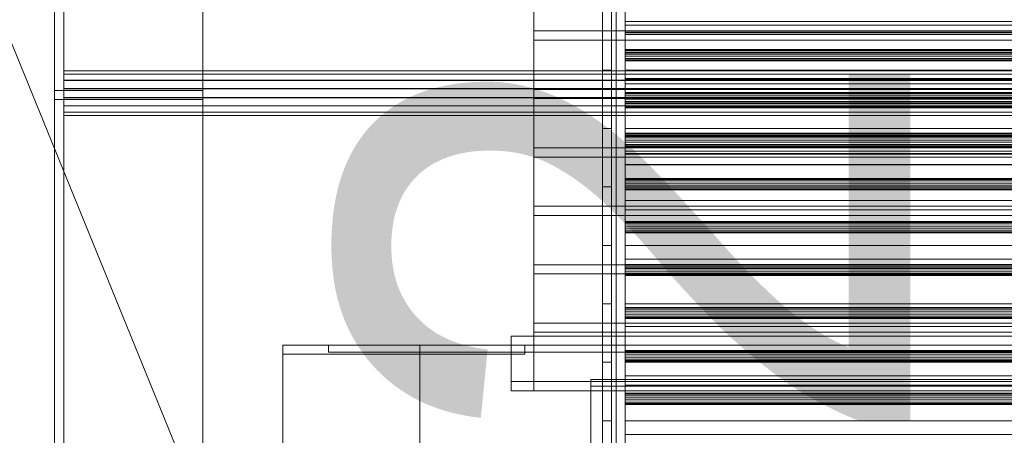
# Model space of a CAD drawing. Header units: millimetres. Extents: x -2233 to 65662, y -50530 to 6847.
# Tile 219 of 256: x -1515 to -1084, y -33040 to -32857. Entities that reach past the tile are written whole.
import ezdxf

# ---------------------------------------------------------------- set-up
doc = ezdxf.new("R2010")
doc.units = ezdxf.units.MM
for name, color, linetype, lineweight in [('COTAS_O', 1, 'Continuous', 0), ('frontal_C03', 7, 'Continuous', 0), ('frontal_C03-dry', 7, 'Continuous', 0), ('frontal_dosificador', 7, 'Continuous', 0), ('frontal_secador', 7, 'Continuous', 0)]:
    doc.layers.add(name, color=color, linetype=linetype, lineweight=lineweight)
doc.dimstyles.new('R19_100', dxfattribs={"dimtxt": 250, "dimasz": 150, "dimexe": 150, "dimexo": 80, "dimgap": 100, "dimtad": 1, "dimtih": 1, "dimtoh": 1, "dimdsep": 46, "dimcen": 0.09, "dimadec": 0, "dimazin": 0, "dimtfac": 1, "dimtdec": 4, "dimtofl": 0, "dimtmove": 0, "dimatfit": 3, "dimfxl": 1, "dimtolj": 1, "dimtzin": 0, "dimarcsym": 0})

# ---------------------------------------------------------------- blocks, each defined once
blk = doc.blocks.new('DIM_R32_38')
at = {"layer": 'COTAS_O'}
for p, q in [((-1725, -31700), (-1025, -31700)), ((-1025, -31700), (-1070, -31850)), ((-1025, -34400), (-1025, -31700)), ((-1025, -31700), (-980, -31850)), ((-1025, -34400), (-1070, -34250)), ((-1025, -34400), (-980, -34250)), ((-1725, -34400), (-1025, -34400))]:
    blk.add_line(p, q, dxfattribs=at)
blk.add_text('2700 O', height=250, rotation=90, dxfattribs=at).set_placement((-1125, -33050))
blk = doc.blocks.new('DIM_R32_46')
at = {"layer": 'COTAS_O'}
for p, q in [((-1400, -33000), (-700, -33000)), ((-700, -33000), (-745, -33150)), ((-700, -36000), (-700, -33000)), ((-700, -33000), (-655, -33150)), ((-700, -36000), (-745, -35850)), ((-700, -36000), (-655, -35850)), ((-1400, -36000), (-700, -36000))]:
    blk.add_line(p, q, dxfattribs=at)
blk.add_text('3000 O', height=250, rotation=90, dxfattribs=at).set_placement((-800, -34500))

msp = doc.modelspace()

# ---------------------------------------------------------------- linework, layer by layer
at = {"layer": 'frontal_C03'}
for p, q in [((-1500, -35048.843), (-1500, -32401.175)), ((-1500, -32892.227), (-1500, -32401.175)), ((-1496, -32401.175), (-1496, -35048.843)), ((-1496, -32401.175), (-1496, -32892.227)), ((-1435, -32401.175), (-1435, -35048.843)), ((-1500, -32405.103), (-1500, -35052.771)), ((-1435, -35052.771), (-1435, -32405.103)), ((-1254, -35045.965), (-1254, -32465.157)), ((-1250, -32465.157), (-1250, -35045.965)), ((-1254, -32565.332), (-1254, -35146.139)), ((-1250, -35146.139), (-1250, -32565.332)), ((-1250, -32858.151), (-1250, -32858.065)), ((-1250, -32858.065), (-1250, -32862.764)), ((1250, -32858.065), (-1250, -32858.065)), ((-1250, -32863.008), (-1250, -32858.151)), ((1250, -32858.151), (-1250, -32858.151)), ((-1250, -32862.764), (-1250, -32871.531)), ((1250, -32862.764), (-1250, -32862.764)), ((-1250, -32871.897), (-1250, -32863.008)), ((1250, -32863.008), (-1250, -32863.008)), ((-1250, -32870.82), (-1250, -32870.434)), ((-1250, -32870.434), (-1250, -32871.486)), ((1250, -32870.434), (-1250, -32870.434)), ((-1250, -32872.419), (-1250, -32870.82)), ((1250, -32870.82), (-1250, -32870.82)), ((-1250, -32871.486), (-1250, -32873.36)), ((1250, -32871.486), (-1250, -32871.486)), ((-1250, -32871.531), (-1250, -32883.034)), ((1250, -32871.531), (-1250, -32871.531)), ((-1250, -32883.465), (-1250, -32871.897)), ((1250, -32871.897), (-1250, -32871.897)), ((-1250, -32874.293), (-1250, -32872.419)), ((-1250, -32872.419), (1250, -32872.419)), ((-1250, -32873.36), (-1250, -32874.959)), ((1250, -32873.36), (-1250, -32873.36)), ((-1250, -32875.345), (-1250, -32874.293)), ((1250, -32874.293), (-1250, -32874.293)), ((-1250, -32874.959), (-1250, -32875.345)), ((1250, -32874.959), (-1250, -32874.959)), ((1250, -32875.345), (-1250, -32875.345)), ((-1496, -32879.698), (-1496, -32879.671)), ((-1496, -32879.671), (-1496, -32881.139)), ((1496, -32879.671), (-1496, -32879.671)), ((-1496, -32881.216), (-1496, -32879.698)), ((1496, -32879.698), (-1496, -32879.698)), ((-1496, -32881.139), (-1496, -32883.879)), ((1496, -32881.139), (-1496, -32881.139)), ((-1496, -32883.994), (-1496, -32881.216)), ((1496, -32881.216), (-1496, -32881.216)), ((-1496, -32883.879), (-1496, -32887.474)), ((1496, -32883.879), (-1496, -32883.879)), ((-1496, -32887.609), (-1496, -32883.994)), ((1496, -32883.994), (-1496, -32883.994)), ((-1250, -32883.034), (-1250, -32895.519)), ((1250, -32883.034), (-1250, -32883.034)), ((-1250, -32895.951), (-1250, -32883.465)), ((-1250, -32883.465), (1250, -32883.465)), ((-1500, -35535.966), (-1500, -32888.298)), ((-1500, -32888.298), (-1435, -32888.298)), ((-1500, -32892.227), (-1500, -32888.298)), ((-1496, -32887.474), (-1496, -32891.376)), ((1496, -32887.474), (-1496, -32887.474)), ((-1496, -32891.511), (-1496, -32887.609)), ((-1496, -32887.609), (1496, -32887.609)), ((-1435, -32888.298), (-1435, -35535.966)), ((-1435, -32888.298), (-1435, -32892.227)), ((-1496, -32892.227), (-1500, -32892.227)), ((-1500, -32892.227), (-1500, -35539.895)), ((-1435, -32892.227), (-1500, -32892.227)), ((-1496, -32891.376), (-1496, -32894.991)), ((1496, -32891.376), (-1496, -32891.376)), ((-1496, -32895.105), (-1496, -32891.511)), ((1496, -32891.511), (-1496, -32891.511)), ((-1496, -35539.895), (-1496, -32892.227)), ((-1435, -35539.895), (-1435, -32892.227)), ((-1250, -32889.654), (-1250, -32889.268)), ((-1250, -32889.268), (-1250, -32890.32)), ((1250, -32889.268), (-1250, -32889.268)), ((-1250, -32891.253), (-1250, -32889.654)), ((1250, -32889.654), (-1250, -32889.654)), ((-1250, -32890.32), (-1250, -32892.194)), ((1250, -32890.32), (-1250, -32890.32)), ((-1250, -32893.127), (-1250, -32891.253)), ((-1250, -32891.253), (1250, -32891.253)), ((-1250, -32892.194), (-1250, -32893.792)), ((1250, -32892.194), (-1250, -32892.194)), ((-1250, -32894.179), (-1250, -32893.127)), ((1250, -32893.127), (-1250, -32893.127)), ((-1496, -32894.991), (-1496, -32897.768)), ((1496, -32894.991), (-1496, -32894.991)), ((-1496, -32897.845), (-1496, -32895.105)), ((1496, -32895.105), (-1496, -32895.105)), ((-1250, -32893.792), (-1250, -32894.179)), ((1250, -32893.792), (-1250, -32893.792)), ((1250, -32894.179), (-1250, -32894.179)), ((-1250, -32895.519), (-1250, -32907.087)), ((1250, -32895.519), (-1250, -32895.519)), ((-1250, -32907.453), (-1250, -32895.951)), ((1250, -32895.951), (-1250, -32895.951)), ((-1496, -32897.768), (-1496, -32899.286)), ((1496, -32897.768), (-1496, -32897.768)), ((-1496, -32899.313), (-1496, -32897.845)), ((1496, -32897.845), (-1496, -32897.845)), ((-1496, -32899.286), (-1496, -32899.313)), ((1496, -32899.286), (-1496, -32899.286)), ((1496, -32899.313), (-1496, -32899.313)), ((-1250, -32907.087), (-1250, -32915.976)), ((1250, -32907.087), (-1250, -32907.087)), ((-1250, -32916.221), (-1250, -32907.453)), ((1250, -32907.453), (-1250, -32907.453)), ((-1250, -32908.488), (-1250, -32908.102)), ((-1250, -32908.102), (-1250, -32909.154)), ((1250, -32908.102), (-1250, -32908.102)), ((-1250, -32910.086), (-1250, -32908.488)), ((1250, -32908.488), (-1250, -32908.488)), ((-1250, -32909.154), (-1250, -32911.028)), ((1250, -32909.154), (-1250, -32909.154)), ((-1250, -32911.96), (-1250, -32910.086)), ((-1250, -32910.086), (1250, -32910.086)), ((-1250, -32911.028), (-1250, -32912.626)), ((1250, -32911.028), (-1250, -32911.028)), ((-1250, -32913.013), (-1250, -32911.96)), ((1250, -32911.96), (-1250, -32911.96)), ((-1250, -32912.626), (-1250, -32913.013)), ((1250, -32912.626), (-1250, -32912.626)), ((1250, -32913.013), (-1250, -32913.013)), ((-1250, -32915.976), (-1250, -32920.834)), ((1250, -32915.976), (-1250, -32915.976)), ((-1250, -32920.92), (-1250, -32916.221)), ((1250, -32916.221), (-1250, -32916.221)), ((-1250, -32920.834), (-1250, -32920.92)), ((1250, -32920.834), (-1250, -32920.834)), ((1250, -32920.92), (-1250, -32920.92)), ((-1250, -32927.322), (-1250, -32926.936)), ((-1250, -32926.936), (-1250, -32927.988)), ((1250, -32926.936), (-1250, -32926.936)), ((-1250, -32928.92), (-1250, -32927.322)), ((1250, -32927.322), (-1250, -32927.322)), ((-1250, -32927.988), (-1250, -32929.862)), ((1250, -32927.988), (-1250, -32927.988)), ((-1250, -32930.794), (-1250, -32928.92)), ((-1250, -32928.92), (1250, -32928.92)), ((-1250, -32929.862), (-1250, -32931.46)), ((1250, -32929.862), (-1250, -32929.862)), ((-1250, -32931.846), (-1250, -32930.794)), ((1250, -32930.794), (-1250, -32930.794)), ((-1250, -32931.46), (-1250, -32931.846)), ((1250, -32931.46), (-1250, -32931.46)), ((1250, -32931.846), (-1250, -32931.846)), ((-1250, -32946.156), (-1250, -32945.77)), ((-1250, -32945.77), (-1250, -32946.822)), ((1250, -32945.77), (-1250, -32945.77)), ((-1250, -32947.754), (-1250, -32946.156)), ((1250, -32946.156), (-1250, -32946.156)), ((-1250, -32946.822), (-1250, -32948.696)), ((1250, -32946.822), (-1250, -32946.822)), ((-1250, -32949.628), (-1250, -32947.754)), ((-1250, -32947.754), (1250, -32947.754)), ((-1250, -32948.696), (-1250, -32950.294)), ((1250, -32948.696), (-1250, -32948.696)), ((-1250, -32950.68), (-1250, -32949.628)), ((1250, -32949.628), (-1250, -32949.628)), ((-1250, -32950.294), (-1250, -32950.68)), ((1250, -32950.294), (-1250, -32950.294)), ((1250, -32950.68), (-1250, -32950.68)), ((-1250, -32964.99), (-1250, -32964.604)), ((-1250, -32964.604), (-1250, -32965.656)), ((1250, -32964.604), (-1250, -32964.604)), ((-1250, -32966.588), (-1250, -32964.99)), ((1250, -32964.99), (-1250, -32964.99)), ((-1250, -32965.656), (-1250, -32967.53)), ((1250, -32965.656), (-1250, -32965.656)), ((-1250, -32968.462), (-1250, -32966.588)), ((-1250, -32966.588), (1250, -32966.588)), ((-1250, -32967.53), (-1250, -32969.128)), ((1250, -32967.53), (-1250, -32967.53)), ((-1250, -32969.514), (-1250, -32968.462)), ((1250, -32968.462), (-1250, -32968.462)), ((-1250, -32969.128), (-1250, -32969.514)), ((1250, -32969.128), (-1250, -32969.128)), ((1250, -32969.514), (-1250, -32969.514)), ((-1250, -32983.824), (-1250, -32983.438)), ((-1250, -32983.438), (-1250, -32984.49)), ((1250, -32983.438), (-1250, -32983.438)), ((-1250, -32985.422), (-1250, -32983.824)), ((1250, -32983.824), (-1250, -32983.824)), ((-1250, -32984.49), (-1250, -32986.364)), ((1250, -32984.49), (-1250, -32984.49)), ((-1250, -32987.296), (-1250, -32985.422)), ((-1250, -32985.422), (1250, -32985.422)), ((-1250, -32986.364), (-1250, -32987.962)), ((1250, -32986.364), (-1250, -32986.364)), ((-1250, -32988.348), (-1250, -32987.296)), ((1250, -32987.296), (-1250, -32987.296)), ((-1250, -32987.962), (-1250, -32988.348)), ((1250, -32987.962), (-1250, -32987.962)), ((1250, -32988.348), (-1250, -32988.348)), ((-1250, -33002.658), (-1250, -33002.271)), ((-1250, -33002.271), (-1250, -33003.324)), ((1250, -33002.271), (-1250, -33002.271)), ((-1250, -33004.256), (-1250, -33002.658)), ((1250, -33002.658), (-1250, -33002.658)), ((-1250, -33003.324), (-1250, -33005.198)), ((1250, -33003.324), (-1250, -33003.324)), ((-1250, -33006.13), (-1250, -33004.256)), ((-1250, -33004.256), (1250, -33004.256)), ((-1250, -33005.198), (-1250, -33006.796)), ((1250, -33005.198), (-1250, -33005.198)), ((-1250, -33007.182), (-1250, -33006.13)), ((1250, -33006.13), (-1250, -33006.13)), ((-1250, -33006.796), (-1250, -33007.182)), ((1250, -33006.796), (-1250, -33006.796)), ((1250, -33007.182), (-1250, -33007.182)), ((-1250, -33021.492), (-1250, -33021.105)), ((-1250, -33021.105), (-1250, -33022.157)), ((1250, -33021.105), (-1250, -33021.105)), ((-1250, -33023.09), (-1250, -33021.492)), ((1250, -33021.492), (-1250, -33021.492)), ((-1250, -33022.157), (-1250, -33024.031)), ((1250, -33022.157), (-1250, -33022.157)), ((-1250, -33024.964), (-1250, -33023.09)), ((-1250, -33023.09), (1250, -33023.09)), ((-1250, -33024.031), (-1250, -33025.63)), ((1250, -33024.031), (-1250, -33024.031)), ((-1250, -33026.016), (-1250, -33024.964)), ((1250, -33024.964), (-1250, -33024.964)), ((-1250, -33025.63), (-1250, -33026.016)), ((1250, -33025.63), (-1250, -33025.63)), ((1250, -33026.016), (-1250, -33026.016))]:
    msp.add_line(p, q, dxfattribs=at)
at = {"layer": 'frontal_C03-dry'}
for p, q in [((-1260, -32785.375), (-1260, -32879.375)), ((-1256, -32879.375), (-1256, -32785.375)), ((-1260, -32811), (-1260, -32905)), ((-1256, -32905), (-1256, -32811)), ((-1290, -32862.25), (-1290, -32836.625)), ((-1260, -32836.625), (-1260, -32930.625)), ((-1260, -32836.625), (-1260, -32862.25)), ((-1256, -32930.625), (-1256, -32836.625)), ((-1256, -32862.25), (-1256, -32836.625)), ((-1250, -32859.75), (-1250, -32834.125)), ((-1290, -32840.625), (-1290, -32866.25)), ((-1250, -32863.75), (-1250, -32838.125)), ((-1260, -32879.375), (-1260, -32853.75)), ((-1256, -32853.75), (-1256, -32879.375)), ((-1250, -32859.75), (-1250, -32853.75)), ((-1250, -32853.75), (-1250, -32879.375)), ((1290, -32862.25), (-1290, -32862.25)), ((-1290, -32862.25), (-1290, -32866.25)), ((-1290, -32887.875), (-1290, -32862.25)), ((-1260, -32862.25), (-1260, -32956.25)), ((-1260, -32862.25), (-1256, -32862.25)), ((-1260, -32862.25), (-1260, -32887.875)), ((-1256, -32956.25), (-1256, -32862.25)), ((-1256, -32887.875), (-1256, -32862.25)), ((1250, -32859.75), (-1250, -32859.75)), ((-1250, -32863.75), (-1250, -32859.75)), ((-1250, -32885.375), (-1250, -32859.75)), ((-1290, -32866.25), (1290, -32866.25)), ((-1290, -32866.25), (-1290, -32891.875)), ((1250, -32863.75), (-1250, -32863.75)), ((-1250, -32889.375), (-1250, -32863.75)), ((-1260, -32879.375), (-1256, -32879.375)), ((-1260, -32905), (-1260, -32879.375)), ((-1256, -32879.375), (-1256, -32905)), ((-1250, -32879.375), (1250, -32879.375)), ((-1250, -32885.375), (-1250, -32879.375)), ((-1250, -32879.375), (-1250, -32905)), ((1290, -32887.875), (-1290, -32887.875)), ((-1290, -32887.875), (-1290, -32891.875)), ((-1290, -32913.5), (-1290, -32887.875)), ((-1260, -32887.875), (-1260, -32981.875)), ((-1260, -32887.875), (-1256, -32887.875)), ((-1260, -32887.875), (-1260, -32913.5)), ((-1256, -32981.875), (-1256, -32887.875)), ((-1256, -32913.5), (-1256, -32887.875)), ((1250, -32885.375), (-1250, -32885.375)), ((-1250, -32889.375), (-1250, -32885.375)), ((-1250, -32911), (-1250, -32885.375)), ((-1290, -32891.875), (1290, -32891.875)), ((-1290, -32891.875), (-1290, -32917.5)), ((1250, -32889.375), (-1250, -32889.375)), ((-1250, -32915), (-1250, -32889.375)), ((-1260, -32905), (-1256, -32905)), ((-1260, -32930.625), (-1260, -32905)), ((-1256, -32905), (-1256, -32930.625)), ((-1250, -32905), (1250, -32905)), ((-1250, -32911), (-1250, -32905)), ((-1250, -32905), (-1250, -32930.625)), ((1290, -32913.5), (-1290, -32913.5)), ((-1290, -32913.5), (-1290, -32917.5)), ((-1290, -32939.125), (-1290, -32913.5)), ((-1260, -32913.5), (-1260, -33007.5)), ((-1260, -32913.5), (-1256, -32913.5)), ((-1260, -32913.5), (-1260, -32939.125)), ((-1256, -33007.5), (-1256, -32913.5)), ((-1256, -32939.125), (-1256, -32913.5)), ((1250, -32911), (-1250, -32911)), ((-1250, -32915), (-1250, -32911)), ((-1250, -32936.625), (-1250, -32911)), ((-1290, -32917.5), (1290, -32917.5)), ((-1290, -32917.5), (-1290, -32943.125)), ((1250, -32915), (-1250, -32915)), ((-1250, -32940.625), (-1250, -32915)), ((-1260, -32930.625), (-1256, -32930.625)), ((-1260, -32956.25), (-1260, -32930.625)), ((-1256, -32930.625), (-1256, -32956.25)), ((-1250, -32930.625), (1250, -32930.625)), ((-1250, -32936.625), (-1250, -32930.625)), ((-1250, -32930.625), (-1250, -32956.25)), ((1290, -32939.125), (-1290, -32939.125)), ((-1290, -32939.125), (-1290, -32943.125)), ((-1290, -32964.75), (-1290, -32939.125)), ((-1260, -32939.125), (-1260, -33033.125)), ((-1260, -32939.125), (-1256, -32939.125)), ((-1260, -32939.125), (-1260, -32964.75)), ((-1256, -33033.125), (-1256, -32939.125)), ((-1256, -32964.75), (-1256, -32939.125)), ((1250, -32936.625), (-1250, -32936.625)), ((-1250, -32940.625), (-1250, -32936.625)), ((-1250, -32962.25), (-1250, -32936.625)), ((1250, -32940.625), (-1250, -32940.625)), ((-1250, -32966.25), (-1250, -32940.625)), ((-1290, -32943.125), (1290, -32943.125)), ((-1290, -32943.125), (-1290, -32968.75)), ((-1260, -32956.25), (-1256, -32956.25)), ((-1260, -32981.875), (-1260, -32956.25)), ((-1256, -32956.25), (-1256, -32981.875)), ((-1250, -32956.25), (1250, -32956.25)), ((-1250, -32962.25), (-1250, -32956.25)), ((-1250, -32956.25), (-1250, -32981.875)), ((1250, -32962.25), (-1250, -32962.25)), ((-1250, -32966.25), (-1250, -32962.25)), ((-1250, -32987.875), (-1250, -32962.25)), ((1290, -32964.75), (-1290, -32964.75)), ((-1290, -32964.75), (-1290, -32968.75)), ((-1290, -32990.375), (-1290, -32964.75)), ((-1260, -32964.75), (-1260, -33058.75)), ((-1260, -32964.75), (-1256, -32964.75)), ((-1260, -32964.75), (-1260, -32990.375)), ((-1256, -33058.75), (-1256, -32964.75)), ((-1256, -32990.375), (-1256, -32964.75)), ((1250, -32966.25), (-1250, -32966.25)), ((-1250, -32991.875), (-1250, -32966.25)), ((-1290, -32968.75), (1290, -32968.75)), ((-1290, -32968.75), (-1290, -32994.375)), ((-1260, -32981.875), (-1256, -32981.875)), ((-1260, -33007.5), (-1260, -32981.875)), ((-1256, -32981.875), (-1256, -33007.5)), ((-1250, -32981.875), (1250, -32981.875)), ((-1250, -32987.875), (-1250, -32981.875)), ((-1250, -32981.875), (-1250, -33007.5)), ((1250, -32987.875), (-1250, -32987.875)), ((-1250, -32991.875), (-1250, -32987.875)), ((-1250, -33013.5), (-1250, -32987.875)), ((1290, -32990.375), (-1290, -32990.375)), ((-1290, -32990.375), (-1290, -32994.375)), ((-1290, -33016), (-1290, -32990.375)), ((-1260, -32990.375), (-1260, -33084.375)), ((-1260, -32990.375), (-1256, -32990.375)), ((-1260, -32990.375), (-1260, -33016)), ((-1256, -33084.375), (-1256, -32990.375)), ((-1256, -33016), (-1256, -32990.375)), ((1250, -32991.875), (-1250, -32991.875)), ((-1250, -33017.5), (-1250, -32991.875)), ((-1290, -32994.375), (1290, -32994.375)), ((-1290, -32994.375), (-1290, -33020)), ((-1260, -33007.5), (-1256, -33007.5)), ((-1260, -33033.125), (-1260, -33007.5)), ((-1256, -33007.5), (-1256, -33033.125)), ((-1250, -33007.5), (1250, -33007.5)), ((-1250, -33013.5), (-1250, -33007.5)), ((-1250, -33007.5), (-1250, -33033.125)), ((1250, -33013.5), (-1250, -33013.5)), ((-1250, -33017.5), (-1250, -33013.5)), ((-1250, -33039.125), (-1250, -33013.5)), ((1290, -33016), (-1290, -33016)), ((-1290, -33016), (-1290, -33020)), ((-1260, -33016), (-1260, -33110)), ((-1260, -33016), (-1256, -33016)), ((-1256, -33110), (-1256, -33016)), ((1250, -33017.5), (-1250, -33017.5)), ((-1250, -33043.125), (-1250, -33017.5)), ((-1290, -33020), (1290, -33020)), ((-1260, -33033.125), (-1256, -33033.125)), ((-1260, -33058.75), (-1260, -33033.125)), ((-1256, -33033.125), (-1256, -33058.75)), ((-1250, -33033.125), (1250, -33033.125)), ((-1250, -33039.125), (-1250, -33033.125)), ((-1250, -33033.125), (-1250, -33058.75)), ((1250, -33039.125), (-1250, -33039.125)), ((-1250, -33043.125), (-1250, -33039.125)), ((-1250, -33064.75), (-1250, -33039.125))]:
    msp.add_line(p, q, dxfattribs=at)
at = {"layer": 'frontal_dosificador'}
msp.add_line((-1180, -33700), (-1750, -32300), dxfattribs=at)
at = {"layer": 'frontal_secador'}
for p, q in [((1300, -32996), (-1300, -32996)), ((-1300, -32996), (-1300, -33016)), ((-1300, -32996), (-1300, -33000)), ((-1400, -33000), (1400, -33000)), ((-1400, -33075), (-1400, -33000)), ((-1400, -33000), (-1250, -33000)), ((-1400, -33250), (-1400, -33000)), ((-1400, -33000), (-1340, -33000)), ((-1400, -36000), (-1400, -33000)), ((-1400, -33000), (-1294, -33000)), ((-1400, -33004), (-1400, -33000)), ((-1380, -33000), (1380, -33000)), ((-1380, -33003), (-1380, -33000)), ((-1340, -36000), (-1340, -33000)), ((-1300, -33020), (-1300, -33000)), ((-1300, -33000), (1300, -33000)), ((-1294, -33004), (-1294, -33000)), ((-1250, -33250), (-1250, -33000)), ((-1400, -33004), (-1294, -33004)), ((-1380, -33003), (1380, -33003)), ((-1300, -33016), (1300, -33016)), ((-1300, -33020), (-1300, -33016)), ((-1265, -33015), (1265, -33015)), ((-1265, -33018), (-1265, -33015)), ((-1265, -33018), (1265, -33018)), ((-1265, -33072), (-1265, -33018)), ((1300, -33020), (-1300, -33020))]:
    msp.add_line(p, q, dxfattribs=at)

# ---------------------------------------------------------------- dimensions: what is measured, and where the dimension line sits
at = {"layer": 'COTAS_O'}
for p1, p2, picture, middle in [((-1725, -34400), (-1725, -31700), 'DIM_R32_38', (-1025, -33050)), ((-1400, -36000), (-1400, -33000), 'DIM_R32_46', (-700, -34500))]:
    dim = msp.add_aligned_dim(p1=p1, p2=p2, distance=-700, text='<> O', dimstyle='R19_100', dxfattribs=at)
    dim.commit()
    dim.dimension.update_dxf_attribs({"geometry": picture, "text_midpoint": middle})

doc.saveas('drawing.dxf')
